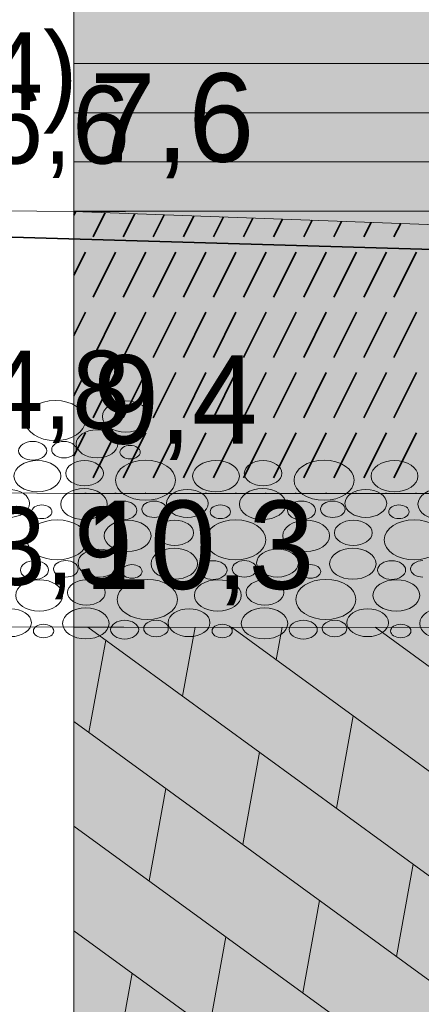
# Model space of a CAD drawing. Header units: millimetres. Extents: x -50987266 to 2610517, y -212233 to 51153522.
# Tile 163 of 174: x 1125851 to 1128306, y -112247 to -106234. Entities that reach past the tile are written whole.
import ezdxf

# ---------------------------------------------------------------- set-up
doc = ezdxf.new("R2010")
doc.units = ezdxf.units.MM
doc.layers.add('PDF5_Geometry', color=7, linetype='Continuous', true_color=0x7f7f7f)
doc.layers.add('PDF5_Solid Fills', color=7, linetype='Continuous', true_color=0xffffff)
doc.layers.add('PDF5_Text', color=7, linetype='Continuous')
doc.layers.add('S - LINE', color=7, linetype='Continuous', lineweight=15)
doc.styles.add('PDF AcadMtavr', font='acadmtavr.ttf')

# ---------------------------------------------------------------- blocks, each defined once
blk = doc.blocks.new('A$Ccfd774e5')
at = {"layer": 'PDF5_Solid Fills', "transparency": 33554559}
for points in [[(61172.6, -7404.8), (61172.6, -1837.7), (62116.1, -1837.7), (61222, -1793.3), (72382.9, -1942.6), (72382.1, -7610.9)], [(13088, -9796.7), (13088, -14728.1), (14088.4, -14726.5), (14088.4, -9796.7), (60172.3, -9941), (60172.3, -14858.8), (61172.7, -14857.4), (61172.7, -9943), (72382, -9944.4), (72381, -18102.7), (62935.2, -18102.7), (17534.6, -18102.7), (301.3, -18102.7), (300.9, -9797.3)]]:
    blk.add_hatch(color=256, dxfattribs=at).paths.add_polyline_path(points)
at = {"layer": 'PDF5_Geometry', "lineweight": 15}
blk.add_lwpolyline([(61172.6, 213.3), (61172.6, -14857.4)], dxfattribs=at)
at = {"layer": 'PDF5_Geometry', "color": 7, "lineweight": 13}
for points in [[(61172.6, -7404.8), (61172.6, -1837.7), (62116.1, -1837.7)], [(61172.5, -7404.8), (72382.1, -7610.9), (72382.9, -1942.6)], [(60172.2, -7401.6), (61804.4, -7406.6)], [(61172.6, -9126.5), (61172.6, -7404.8), (72382.1, -7610.9)], [(72382.1, -7610.9), (72382.1, -9127.7), (61172.5, -9126.5)], [(60172.2, -9123.5), (61804.4, -9128.3)], [(61172.5, -9943), (72381.9, -9944.4), (72382.1, -9127.7)], [(72382.1, -9127.7), (61172.6, -9126.5), (61172.6, -9943)], [(60172.2, -9941), (61780.4, -9944.2)], [(61172.6, -14857.4), (61172.6, -9943), (72381.9, -9944.4)]]:
    blk.add_lwpolyline(points, dxfattribs=at)
at = {"layer": 'PDF5_Geometry', "color": 30, "lineweight": 18, "true_color": 0xff6600}
for points in [[(72382.3, -6501.8), (61172.7, -6501.8)], [(72382.3, -6801.9), (61172.7, -6801.9)], [(72382.3, -7102.1), (61172.7, -7102.1)], [(72382.2, -7402.2), (61172.7, -7402.2)]]:
    blk.add_lwpolyline(points, dxfattribs=at)
at = {"layer": 'PDF5_Geometry', "color": 5, "lineweight": 35}
blk.add_lwpolyline([(300.7, -6682.9), (72382.2, -7737.1)], dxfattribs=at)
at = {"layer": 'PDF5_Geometry', "color": 1, "lineweight": 0}
for points in [[(61172.6, -7404.8), (72382.1, -7610.9)], [(61172.6, -9126.5), (72382.1, -9127.7)], [(61172.6, -9943), (72381.9, -9944.4)]]:
    blk.add_lwpolyline(points, dxfattribs=at)
at = {"layer": 'PDF5_Geometry', "color": 14, "lineweight": 35, "true_color": 0xa80f02}
for points in [[(61194.1, -7405.2), (61172.7, -7426.5)], [(61555.2, -7411.9), (61406.4, -7560.6)], [(61916.3, -7418.5), (61774.4, -7560.6)], [(62277.4, -7425.1), (62142.1, -7560.6)], [(62638.7, -7431.8), (62510.1, -7560.6)], [(63000, -7438.4), (62877.8, -7560.6)], [(63361.2, -7445.1), (63245.8, -7560.6)], [(63722.5, -7451.7), (63613.5, -7560.6)], [(64083.6, -7458.4), (63981.3, -7560.6)], [(64444.7, -7465), (64349.2, -7560.6)], [(64806, -7471.6), (64717, -7560.6)], [(65167.3, -7478.3), (65084.9, -7560.6)], [(61314.6, -7652.5), (61172.7, -7794.2)], [(61682.4, -7652.5), (61406.4, -7928.4)], [(62050.1, -7652.5), (61774.4, -7928.4)], [(62418.1, -7652.5), (62142.1, -7928.4)], [(62785.8, -7652.5), (62510.1, -7928.4)], [(63153.7, -7652.5), (62877.8, -7928.4)], [(63521.5, -7652.5), (63245.8, -7928.4)], [(63889.4, -7652.5), (63613.5, -7928.4)], [(64257.2, -7652.5), (63981.3, -7928.4)], [(64625.1, -7652.5), (64349.2, -7928.4)], [(64992.9, -7652.5), (64717, -7928.4)], [(65360.8, -7652.5), (65084.9, -7928.4)], [(61314.6, -8020.4), (61172.7, -8162.1)], [(61682.4, -8020.4), (61406.4, -8296.3)], [(62050.1, -8020.4), (61774.4, -8296.3)], [(62418.1, -8020.4), (62142.1, -8296.3)], [(62785.8, -8020.4), (62510.1, -8296.3)], [(63153.7, -8020.4), (62877.8, -8296.3)], [(63521.5, -8020.4), (63245.8, -8296.3)], [(63889.4, -8020.4), (63613.5, -8296.3)], [(64257.2, -8020.4), (63981.3, -8296.3)], [(64625.1, -8020.4), (64349.2, -8296.3)], [(64992.9, -8020.4), (64717, -8296.3)], [(65360.8, -8020.4), (65084.9, -8296.3)], [(61314.6, -8388.2), (61172.7, -8529.9)], [(61682.4, -8388.2), (61406.4, -8664.1)], [(62050.1, -8388.2), (61774.4, -8664.1)], [(62418.1, -8388.2), (62142.1, -8664.1)], [(62785.8, -8388.2), (62510.1, -8664.1)], [(63153.7, -8388.2), (62877.8, -8664.1)], [(63521.5, -8388.2), (63245.8, -8664.1)], [(63889.4, -8388.2), (63613.5, -8664.1)], [(64257.2, -8388.2), (63981.3, -8664.1)], [(64625.1, -8388.2), (64349.2, -8664.1)], [(64992.9, -8388.2), (64717, -8664.1)], [(65360.8, -8388.2), (65084.9, -8664.1)], [(61314.6, -8756.1), (61172.7, -8897.8)], [(61682.4, -8756.1), (61406.4, -9031.8)], [(62050.1, -8756.1), (61774.4, -9031.8)], [(62418.1, -8756.1), (62142.1, -9031.8)], [(62785.8, -8756.1), (62510.1, -9031.8)], [(63153.7, -8756.1), (62877.8, -9031.8)], [(63521.5, -8756.1), (63245.8, -9031.8)], [(63889.4, -8756.1), (63613.5, -9031.8)], [(64257.2, -8756.1), (63981.3, -9031.8)], [(64625.1, -8756.1), (64349.2, -9031.8)], [(64992.9, -8756.1), (64717, -9031.8)], [(65360.8, -8756.1), (65084.9, -9031.8)], [(61314.6, -9123.9), (61312, -9126.5)], [(61682.4, -9123.9), (61679.8, -9126.5)], [(62050.1, -9123.9), (62047.5, -9126.5)], [(62418.1, -9123.9), (62415.5, -9126.5)], [(62785.8, -9123.9), (62783.2, -9126.7)], [(63153.7, -9123.9), (63150.9, -9126.7)], [(63521.5, -9123.9), (63518.7, -9126.7)], [(63889.4, -9123.9), (63886.6, -9126.7)], [(64257.2, -9123.9), (64254.4, -9126.9)], [(64625.1, -9123.9), (64622.1, -9126.9)], [(64992.9, -9123.9), (64989.9, -9126.9)], [(65360.8, -9123.9), (65357.8, -9126.9)]]:
    blk.add_lwpolyline(points, dxfattribs=at)
at = {"layer": 'PDF5_Geometry', "color": 156, "lineweight": 13, "true_color": 0x004080}
for points in [[(61343.1, -9943.1), (72381.5, -13960.8)], [(62500.9, -10364.6), (62654.3, -9943.3)], [(63098.6, -9943.3), (72381.5, -13322)], [(63646.3, -10142.7), (63718.8, -9943.4)], [(64854.2, -9943.5), (72381.5, -12683.3)], [(61355.6, -10586.5), (61560.9, -10022.4)], [(61172.7, -10519.9), (72381.3, -14599.5)], [(64381, -11048.8), (64586.3, -10484.8)], [(63235.8, -11270.7), (63441.1, -10706.7)], [(62090.3, -11492.6), (62295.6, -10928.6)], [(61172.7, -11158.7), (72381.3, -15238.3)], [(65115.9, -11955), (65321.2, -11391)], [(63970.5, -12176.9), (64175.8, -11612.9)], [(61172.7, -11797.4), (72381.3, -15877)], [(62825.2, -12398.8), (63030.5, -11834.8)], [(61679.8, -12620.7), (61885, -12056.6)]]:
    blk.add_lwpolyline(points, dxfattribs=at)
at = {"layer": 'PDF5_Geometry', "lineweight": 15}
for points in [[(60577, -8681.7), (60577, -8614.1), (60741.4, -8559.3), (60944.5, -8559.3)], [(60944.5, -8559.3), (61147.4, -8559.3), (61311.9, -8614.1), (61311.9, -8681.7)], [(61519.9, -8656.8), (61519.9, -8604.2), (61647.9, -8561.4), (61806.2, -8561.4)], [(61806.2, -8561.4), (61964.3, -8561.4), (62092.5, -8604.2), (62092.5, -8656.8)], [(61806.2, -8752.3), (61647.9, -8752.3), (61519.9, -8709.4), (61519.9, -8656.8)], [(62092.5, -8656.8), (62092.5, -8709.4), (61964.3, -8752.3), (61806.2, -8752.3)], [(60944.5, -8804.2), (60741.4, -8804.2), (60577, -8749.4), (60577, -8681.7)], [(61311.9, -8681.7), (61311.9, -8749.4), (61147.4, -8804.2), (60944.5, -8804.2)], [(61199.9, -8823.6), (61199.9, -8776.6), (61314.1, -8738.4), (61455.2, -8738.4)], [(61455.2, -8738.4), (61596.2, -8738.4), (61710.7, -8776.6), (61710.7, -8823.6)], [(60496.2, -8866.2), (60496.2, -8834.6), (60573, -8809), (60667.7, -8809)], [(60667.7, -8809), (60762.5, -8809), (60839.3, -8834.6), (60839.3, -8866.2)], [(60900.4, -8859.1), (60900.4, -8831.5), (60967.7, -8808.9), (61050.9, -8808.9)], [(61050.9, -8808.9), (61133.9, -8808.9), (61201.4, -8831.5), (61201.4, -8859.1)], [(61455.2, -8908.9), (61314.1, -8908.9), (61199.9, -8870.7), (61199.9, -8823.6)], [(61710.7, -8823.6), (61710.7, -8870.7), (61596.2, -8908.9), (61455.2, -8908.9)], [(61735.5, -8874.5), (61735.5, -8851.7), (61791.1, -8833.1), (61859.7, -8833.1)], [(61859.7, -8833.1), (61928.2, -8833.1), (61983.8, -8851.7), (61983.8, -8874.5)], [(60667.7, -8923.4), (60573, -8923.4), (60496.2, -8897.8), (60496.2, -8866.2)], [(60839.3, -8866.2), (60839.3, -8897.8), (60762.5, -8923.4), (60667.7, -8923.4)], [(61050.9, -8909.3), (60967.7, -8909.3), (60900.4, -8886.7), (60900.4, -8859.1)], [(61201.4, -8859.1), (61201.4, -8886.7), (61133.9, -8909.3), (61050.9, -8909.3)], [(61859.7, -8915.9), (61791.1, -8915.9), (61735.5, -8897.3), (61735.5, -8874.5)], [(61983.8, -8874.5), (61983.8, -8897.3), (61928.2, -8915.9), (61859.7, -8915.9)], [(60439.5, -9021), (60439.5, -8968.3), (60567.5, -8925.5), (60725.8, -8925.5)], [(60725.8, -8925.5), (60883.8, -8925.5), (61012.1, -8968.3), (61012.1, -9021)], [(61072.1, -9003.3), (61072.1, -8960.9), (61175.2, -8926.5), (61302.2, -8926.5)], [(61302.2, -8926.5), (61429.5, -8926.5), (61532.5, -8960.9), (61532.5, -9003.3)], [(61679.8, -9045.9), (61679.8, -8978.3), (61844.2, -8923.4), (62047.3, -8923.4)], [(62047.3, -8923.4), (62250.2, -8923.4), (62414.7, -8978.3), (62414.7, -9045.9)], [(62622.7, -9021), (62622.7, -8968.3), (62750.7, -8925.5), (62909, -8925.5)], [(62909, -8925.5), (63067.1, -8925.5), (63195.3, -8968.3), (63195.3, -9021)], [(63255.2, -9003.3), (63255.2, -8960.9), (63358.3, -8926.5), (63485.3, -8926.5)], [(63485.3, -8926.5), (63612.6, -8926.5), (63715.6, -8960.9), (63715.6, -9003.3)], [(63862.9, -9045.9), (63862.9, -8978.3), (64027.4, -8923.4), (64230.4, -8923.4)], [(64230.4, -8923.4), (64433.3, -8923.4), (64597.8, -8978.3), (64597.8, -9045.9)], [(64805.8, -9021), (64805.8, -8968.3), (64933.9, -8925.5), (65092.1, -8925.5)], [(65092.1, -8925.5), (65250.2, -8925.5), (65378.4, -8968.3), (65378.4, -9021)], [(61302.2, -9080.1), (61175.2, -9080.1), (61072.1, -9045.7), (61072.1, -9003.3)], [(61532.5, -9003.3), (61532.5, -9045.7), (61429.5, -9080.1), (61302.2, -9080.1)], [(63485.3, -9080.1), (63358.3, -9080.1), (63255.2, -9045.7), (63255.2, -9003.3)], [(63715.6, -9003.3), (63715.6, -9045.7), (63612.6, -9080.1), (63485.3, -9080.1)], [(60725.8, -9116.4), (60567.5, -9116.4), (60439.5, -9073.6), (60439.5, -9021)], [(61012.1, -9021), (61012.1, -9073.6), (60883.8, -9116.4), (60725.8, -9116.4)], [(62047.3, -9168.3), (61844.2, -9168.3), (61679.8, -9113.5), (61679.8, -9045.9)], [(62414.7, -9045.9), (62414.7, -9113.5), (62250.2, -9168.3), (62047.3, -9168.3)], [(62909, -9116.4), (62750.7, -9116.4), (62622.7, -9073.6), (62622.7, -9021)], [(63195.3, -9021), (63195.3, -9073.6), (63067.1, -9116.4), (62909, -9116.4)], [(64230.4, -9168.3), (64027.4, -9168.3), (63862.9, -9113.5), (63862.9, -9045.9)], [(64597.8, -9045.9), (64597.8, -9113.5), (64433.3, -9168.3), (64230.4, -9168.3)], [(65092.1, -9116.4), (64933.9, -9116.4), (64805.8, -9073.6), (64805.8, -9021)], [(65378.4, -9021), (65378.4, -9073.6), (65250.2, -9116.4), (65092.1, -9116.4)], [(60374.7, -9102.5), (60515.8, -9102.5), (60630.2, -9140.8), (60630.2, -9187.8)], [(61012.1, -9192.1), (61012.1, -9139.9), (61139.3, -9097.5), (61296.2, -9097.5)], [(61296.2, -9097.5), (61453.1, -9097.5), (61580.1, -9139.9), (61580.1, -9192.1)], [(62302.7, -9187.8), (62302.7, -9140.8), (62416.9, -9102.5), (62558, -9102.5)], [(62558, -9102.5), (62699, -9102.5), (62813.5, -9140.8), (62813.5, -9187.8)], [(63195.2, -9192.1), (63195.2, -9139.9), (63322.5, -9097.5), (63479.3, -9097.5)], [(63479.3, -9097.5), (63636.2, -9097.5), (63763.2, -9139.9), (63763.2, -9192.1)], [(64485.8, -9187.8), (64485.8, -9140.8), (64600, -9102.5), (64741.1, -9102.5)], [(64741.1, -9102.5), (64882.1, -9102.5), (64996.6, -9140.8), (64996.6, -9187.8)], [(65378.3, -9192.1), (65378.3, -9139.9), (65505.6, -9097.5), (65662.5, -9097.5)], [(60630.2, -9187.8), (60630.2, -9234.8), (60515.8, -9273), (60374.7, -9273)], [(60655.1, -9238.6), (60655.1, -9215.8), (60710.7, -9197.2), (60779.3, -9197.2)], [(60779.3, -9197.2), (60847.7, -9197.2), (60903.4, -9215.8), (60903.4, -9238.6)], [(61296.2, -9286.7), (61139.3, -9286.7), (61012.1, -9244.3), (61012.1, -9192.1)], [(61580.1, -9192.1), (61580.1, -9244.3), (61453.1, -9286.7), (61296.2, -9286.7)], [(61599, -9230.3), (61599, -9198.7), (61675.8, -9173.1), (61770.5, -9173.1)], [(61770.5, -9173.1), (61865.3, -9173.1), (61942.1, -9198.7), (61942.1, -9230.3)], [(62003.2, -9223.3), (62003.2, -9195.6), (62070.5, -9173), (62153.7, -9173)], [(62153.7, -9173), (62236.7, -9173), (62304.1, -9195.6), (62304.1, -9223.3)], [(62558, -9273), (62416.9, -9273), (62302.7, -9234.8), (62302.7, -9187.8)], [(62813.5, -9187.8), (62813.5, -9234.8), (62699, -9273), (62558, -9273)], [(62838.3, -9238.6), (62838.3, -9215.8), (62893.9, -9197.2), (62962.5, -9197.2)], [(62962.5, -9197.2), (63030.9, -9197.2), (63086.6, -9215.8), (63086.6, -9238.6)], [(63479.3, -9286.7), (63322.5, -9286.7), (63195.2, -9244.3), (63195.2, -9192.1)], [(63763.2, -9192.1), (63763.2, -9244.3), (63636.2, -9286.7), (63479.3, -9286.7)], [(63782.1, -9230.3), (63782.1, -9198.7), (63858.9, -9173.1), (63953.6, -9173.1)], [(63953.6, -9173.1), (64048.4, -9173.1), (64125.3, -9198.7), (64125.3, -9230.3)], [(64186.4, -9223.3), (64186.4, -9195.6), (64253.6, -9173), (64336.8, -9173)], [(64336.8, -9173), (64419.9, -9173), (64487.3, -9195.6), (64487.3, -9223.3)], [(64741.1, -9273), (64600, -9273), (64485.8, -9234.8), (64485.8, -9187.8)], [(64996.6, -9187.8), (64996.6, -9234.8), (64882.1, -9273), (64741.1, -9273)], [(65021.4, -9238.6), (65021.4, -9215.8), (65077, -9197.2), (65145.6, -9197.2)], [(65145.6, -9197.2), (65214.1, -9197.2), (65269.7, -9215.8), (65269.7, -9238.6)], [(65662.5, -9286.7), (65505.6, -9286.7), (65378.3, -9244.3), (65378.3, -9192.1)], [(60779.3, -9280.1), (60710.7, -9280.1), (60655.1, -9261.4), (60655.1, -9238.6)], [(60903.4, -9238.6), (60903.4, -9261.4), (60847.7, -9280.1), (60779.3, -9280.1)], [(61770.5, -9287.6), (61675.8, -9287.6), (61599, -9261.9), (61599, -9230.3)], [(61942.1, -9230.3), (61942.1, -9261.9), (61865.3, -9287.6), (61770.5, -9287.6)], [(62153.7, -9273.5), (62070.5, -9273.5), (62003.2, -9250.9), (62003.2, -9223.3)], [(62304.1, -9223.3), (62304.1, -9250.9), (62236.7, -9273.5), (62153.7, -9273.5)], [(62962.5, -9280.1), (62893.9, -9280.1), (62838.3, -9261.4), (62838.3, -9238.6)], [(63086.6, -9238.6), (63086.6, -9261.4), (63030.9, -9280.1), (62962.5, -9280.1)], [(63953.6, -9287.6), (63858.9, -9287.6), (63782.1, -9261.9), (63782.1, -9230.3)], [(64125.3, -9230.3), (64125.3, -9261.9), (64048.4, -9287.6), (63953.6, -9287.6)], [(64336.8, -9273.5), (64253.6, -9273.5), (64186.4, -9250.9), (64186.4, -9223.3)], [(64487.3, -9223.3), (64487.3, -9250.9), (64419.9, -9273.5), (64336.8, -9273.5)], [(65145.6, -9280.1), (65077, -9280.1), (65021.4, -9261.4), (65021.4, -9238.6)], [(65269.7, -9238.6), (65269.7, -9261.4), (65214.1, -9280.1), (65145.6, -9280.1)], [(60599.2, -9410), (60599.2, -9342.4), (60763.7, -9287.6), (60966.8, -9287.6)], [(60599.3, -9410), (60599.3, -9342.4), (60763.8, -9287.6), (60966.9, -9287.6)], [(60966.8, -9287.6), (61169.7, -9287.6), (61334.1, -9342.4), (61334.1, -9410)], [(60966.9, -9287.6), (61169.8, -9287.6), (61334.2, -9342.4), (61334.2, -9410)], [(61542.1, -9385.1), (61542.1, -9332.5), (61670.2, -9289.7), (61828.5, -9289.7)], [(61542.2, -9385.1), (61542.2, -9332.5), (61670.3, -9289.7), (61828.6, -9289.7)], [(61828.5, -9289.7), (61986.5, -9289.7), (62114.8, -9332.5), (62114.8, -9385.1)], [(61828.6, -9289.7), (61986.6, -9289.7), (62114.9, -9332.5), (62114.9, -9385.1)], [(62174.8, -9367.4), (62174.8, -9325), (62277.9, -9290.6), (62404.9, -9290.6)], [(62404.9, -9290.6), (62532.2, -9290.6), (62635.2, -9325), (62635.2, -9367.4)], [(62782.5, -9410), (62782.5, -9342.4), (62946.9, -9287.6), (63150, -9287.6)], [(63150, -9287.6), (63352.9, -9287.6), (63517.4, -9342.4), (63517.4, -9410)], [(63725.4, -9385.1), (63725.4, -9332.5), (63853.4, -9289.7), (64011.7, -9289.7)], [(64011.7, -9289.7), (64169.8, -9289.7), (64298, -9332.5), (64298, -9385.1)], [(64357.9, -9367.4), (64357.9, -9325), (64461, -9290.6), (64588, -9290.6)], [(64588, -9290.6), (64715.3, -9290.6), (64818.3, -9325), (64818.3, -9367.4)], [(64965.6, -9410), (64965.6, -9342.4), (65130, -9287.6), (65333.1, -9287.6)], [(65333.1, -9287.6), (65536, -9287.6), (65700.5, -9342.4), (65700.5, -9410)], [(62404.9, -9444.3), (62277.9, -9444.3), (62174.8, -9409.9), (62174.8, -9367.4)], [(62635.2, -9367.4), (62635.2, -9409.9), (62532.2, -9444.3), (62404.9, -9444.3)], [(64588, -9444.3), (64461, -9444.3), (64357.9, -9409.9), (64357.9, -9367.4)], [(64818.3, -9367.4), (64818.3, -9409.9), (64715.3, -9444.3), (64588, -9444.3)], [(60966.8, -9532.5), (60763.7, -9532.5), (60599.2, -9477.6), (60599.2, -9410)], [(60966.9, -9532.5), (60763.8, -9532.5), (60599.3, -9477.6), (60599.3, -9410)], [(61334.1, -9410), (61334.1, -9477.6), (61169.7, -9532.5), (60966.8, -9532.5)], [(61334.2, -9410), (61334.2, -9477.6), (61169.8, -9532.5), (60966.9, -9532.5)], [(61828.5, -9480.5), (61670.2, -9480.5), (61542.1, -9437.7), (61542.1, -9385.1)], [(61828.6, -9480.5), (61670.3, -9480.5), (61542.2, -9437.7), (61542.2, -9385.1)], [(62114.8, -9385.1), (62114.8, -9437.7), (61986.5, -9480.5), (61828.5, -9480.5)], [(62114.9, -9385.1), (62114.9, -9437.7), (61986.6, -9480.5), (61828.6, -9480.5)], [(63150, -9532.5), (62946.9, -9532.5), (62782.5, -9477.6), (62782.5, -9410)], [(63517.4, -9410), (63517.4, -9477.6), (63352.9, -9532.5), (63150, -9532.5)], [(64011.7, -9480.5), (63853.4, -9480.5), (63725.4, -9437.7), (63725.4, -9385.1)], [(64298, -9385.1), (64298, -9437.7), (64169.8, -9480.5), (64011.7, -9480.5)], [(65333.1, -9532.5), (65130, -9532.5), (64965.6, -9477.6), (64965.6, -9410)], [(65700.5, -9410), (65700.5, -9477.6), (65536, -9532.5), (65333.1, -9532.5)], [(61222.1, -9551.9), (61222.1, -9504.9), (61336.4, -9466.7), (61477.4, -9466.7)], [(61222.2, -9551.9), (61222.2, -9504.9), (61336.5, -9466.7), (61477.5, -9466.7)], [(61477.4, -9466.7), (61618.5, -9466.7), (61732.9, -9504.9), (61732.9, -9551.9)], [(61477.5, -9466.7), (61618.6, -9466.7), (61733, -9504.9), (61733, -9551.9)], [(62114.8, -9556.2), (62114.8, -9504), (62242, -9461.6), (62398.9, -9461.6)], [(62398.9, -9461.6), (62555.8, -9461.6), (62682.8, -9504), (62682.8, -9556.2)], [(63405.4, -9551.9), (63405.4, -9504.9), (63519.6, -9466.7), (63660.7, -9466.7)], [(63660.7, -9466.7), (63801.7, -9466.7), (63916.2, -9504.9), (63916.2, -9551.9)], [(64297.9, -9556.2), (64297.9, -9504), (64425.2, -9461.6), (64582, -9461.6)], [(64582, -9461.6), (64738.9, -9461.6), (64865.9, -9504), (64865.9, -9556.2)], [(60518.4, -9594.5), (60518.4, -9562.9), (60595.3, -9537.3), (60689.9, -9537.3)], [(60518.5, -9594.5), (60518.5, -9562.9), (60595.4, -9537.3), (60690, -9537.3)], [(60689.9, -9537.3), (60784.8, -9537.3), (60861.6, -9562.9), (60861.6, -9594.5)], [(60690, -9537.3), (60784.9, -9537.3), (60861.7, -9562.9), (60861.7, -9594.5)], [(60922.7, -9587.4), (60922.7, -9559.8), (60989.9, -9537.2), (61073.2, -9537.2)], [(60922.8, -9587.4), (60922.8, -9559.8), (60990, -9537.2), (61073.3, -9537.2)], [(61073.2, -9537.2), (61156.2, -9537.2), (61223.6, -9559.8), (61223.6, -9587.4)], [(61073.3, -9537.2), (61156.3, -9537.2), (61223.7, -9559.8), (61223.7, -9587.4)], [(61477.4, -9637.2), (61336.4, -9637.2), (61222.1, -9598.9), (61222.1, -9551.9)], [(61477.5, -9637.2), (61336.5, -9637.2), (61222.2, -9598.9), (61222.2, -9551.9)], [(61732.9, -9551.9), (61732.9, -9598.9), (61618.5, -9637.2), (61477.4, -9637.2)], [(61733, -9551.9), (61733, -9598.9), (61618.6, -9637.2), (61477.5, -9637.2)], [(62398.9, -9650.9), (62242, -9650.9), (62114.8, -9608.5), (62114.8, -9556.2)], [(62682.8, -9556.2), (62682.8, -9608.5), (62555.8, -9650.9), (62398.9, -9650.9)], [(62701.7, -9594.5), (62701.7, -9562.9), (62778.5, -9537.3), (62873.2, -9537.3)], [(62873.2, -9537.3), (62968, -9537.3), (63044.8, -9562.9), (63044.8, -9594.5)], [(63105.9, -9587.4), (63105.9, -9559.8), (63173.2, -9537.2), (63256.4, -9537.2)], [(63256.4, -9537.2), (63339.4, -9537.2), (63406.9, -9559.8), (63406.9, -9587.4)], [(63660.7, -9637.2), (63519.6, -9637.2), (63405.4, -9598.9), (63405.4, -9551.9)], [(63916.2, -9551.9), (63916.2, -9598.9), (63801.7, -9637.2), (63660.7, -9637.2)], [(64582, -9650.9), (64425.2, -9650.9), (64297.9, -9608.5), (64297.9, -9556.2)], [(64865.9, -9556.2), (64865.9, -9608.5), (64738.9, -9650.9), (64582, -9650.9)], [(64884.8, -9594.5), (64884.8, -9562.9), (64961.6, -9537.3), (65056.3, -9537.3)], [(65056.3, -9537.3), (65151.1, -9537.3), (65227.9, -9562.9), (65227.9, -9594.5)], [(65289, -9587.4), (65289, -9559.8), (65356.3, -9537.2), (65439.5, -9537.2)], [(60689.9, -9651.7), (60595.3, -9651.7), (60518.4, -9626.1), (60518.4, -9594.5)], [(60690, -9651.7), (60595.4, -9651.7), (60518.5, -9626.1), (60518.5, -9594.5)], [(60861.6, -9594.5), (60861.6, -9626.1), (60784.8, -9651.7), (60689.9, -9651.7)], [(60861.7, -9594.5), (60861.7, -9626.1), (60784.9, -9651.7), (60690, -9651.7)], [(61073.2, -9637.6), (60989.9, -9637.6), (60922.7, -9615), (60922.7, -9587.4)], [(61073.3, -9637.6), (60990, -9637.6), (60922.8, -9615), (60922.8, -9587.4)], [(61223.6, -9587.4), (61223.6, -9615), (61156.2, -9637.6), (61073.2, -9637.6)], [(61223.7, -9587.4), (61223.7, -9615), (61156.3, -9637.6), (61073.3, -9637.6)], [(61757.7, -9602.8), (61757.7, -9580), (61813.4, -9561.4), (61882, -9561.4)], [(61882, -9644.2), (61813.4, -9644.2), (61757.7, -9625.6), (61757.7, -9602.8)], [(61757.8, -9602.8), (61757.8, -9580), (61813.5, -9561.4), (61882.1, -9561.4)], [(61882.1, -9644.2), (61813.5, -9644.2), (61757.8, -9625.6), (61757.8, -9602.8)], [(61882, -9561.4), (61950.4, -9561.4), (62006, -9580), (62006, -9602.8)], [(62006, -9602.8), (62006, -9625.6), (61950.4, -9644.2), (61882, -9644.2)], [(61882.1, -9561.4), (61950.5, -9561.4), (62006.1, -9580), (62006.1, -9602.8)], [(62006.1, -9602.8), (62006.1, -9625.6), (61950.5, -9644.2), (61882.1, -9644.2)], [(62873.2, -9651.7), (62778.5, -9651.7), (62701.7, -9626.1), (62701.7, -9594.5)], [(63044.8, -9594.5), (63044.8, -9626.1), (62968, -9651.7), (62873.2, -9651.7)], [(63256.4, -9637.6), (63173.2, -9637.6), (63105.9, -9615), (63105.9, -9587.4)], [(63406.9, -9587.4), (63406.9, -9615), (63339.4, -9637.6), (63256.4, -9637.6)], [(63941, -9602.8), (63941, -9580), (63996.6, -9561.4), (64065.2, -9561.4)], [(64065.2, -9644.2), (63996.6, -9644.2), (63941, -9625.6), (63941, -9602.8)], [(64065.2, -9561.4), (64133.6, -9561.4), (64189.3, -9580), (64189.3, -9602.8)], [(64189.3, -9602.8), (64189.3, -9625.6), (64133.6, -9644.2), (64065.2, -9644.2)], [(65056.3, -9651.7), (64961.6, -9651.7), (64884.8, -9626.1), (64884.8, -9594.5)], [(65227.9, -9594.5), (65227.9, -9626.1), (65151.1, -9651.7), (65056.3, -9651.7)], [(65439.5, -9637.6), (65356.3, -9637.6), (65289, -9615), (65289, -9587.4)], [(60461.7, -9749.2), (60461.7, -9696.6), (60589.8, -9653.8), (60748, -9653.8)], [(60748, -9653.8), (60906.1, -9653.8), (61034.4, -9696.6), (61034.4, -9749.2)], [(61094.4, -9731.6), (61094.4, -9689.2), (61197.4, -9654.8), (61324.5, -9654.8)], [(61324.5, -9654.8), (61451.7, -9654.8), (61554.8, -9689.2), (61554.8, -9731.6)], [(61702, -9774.2), (61702, -9706.5), (61866.5, -9651.7), (62069.6, -9651.7)], [(62069.6, -9651.7), (62272.5, -9651.7), (62436.9, -9706.5), (62436.9, -9774.2)], [(62644.9, -9749.2), (62644.9, -9696.6), (62773, -9653.8), (62931.3, -9653.8)], [(62931.3, -9653.8), (63089.3, -9653.8), (63217.6, -9696.6), (63217.6, -9749.2)], [(63277.5, -9731.6), (63277.5, -9689.2), (63380.5, -9654.8), (63507.6, -9654.8)], [(63507.6, -9654.8), (63634.8, -9654.8), (63737.9, -9689.2), (63737.9, -9731.6)], [(63885.1, -9774.2), (63885.1, -9706.5), (64049.6, -9651.7), (64252.7, -9651.7)], [(64252.7, -9651.7), (64455.6, -9651.7), (64620, -9706.5), (64620, -9774.2)], [(64828.1, -9749.2), (64828.1, -9696.6), (64956.1, -9653.8), (65114.4, -9653.8)], [(65114.4, -9653.8), (65272.4, -9653.8), (65400.7, -9696.6), (65400.7, -9749.2)], [(61324.5, -9808.4), (61197.4, -9808.4), (61094.4, -9774), (61094.4, -9731.6)], [(61554.8, -9731.6), (61554.8, -9774), (61451.7, -9808.4), (61324.5, -9808.4)], [(63507.6, -9808.4), (63380.5, -9808.4), (63277.5, -9774), (63277.5, -9731.6)], [(63737.9, -9731.6), (63737.9, -9774), (63634.8, -9808.4), (63507.6, -9808.4)], [(60748, -9844.7), (60589.8, -9844.7), (60461.7, -9801.9), (60461.7, -9749.2)], [(61034.4, -9749.2), (61034.4, -9801.9), (60906.1, -9844.7), (60748, -9844.7)], [(62069.6, -9896.6), (61866.5, -9896.6), (61702, -9841.8), (61702, -9774.2)], [(62436.9, -9774.2), (62436.9, -9841.8), (62272.5, -9896.6), (62069.6, -9896.6)], [(62931.3, -9844.7), (62773, -9844.7), (62644.9, -9801.9), (62644.9, -9749.2)], [(63217.6, -9749.2), (63217.6, -9801.9), (63089.3, -9844.7), (62931.3, -9844.7)], [(64252.7, -9896.6), (64049.6, -9896.6), (63885.1, -9841.8), (63885.1, -9774.2)], [(64620, -9774.2), (64620, -9841.8), (64455.6, -9896.6), (64252.7, -9896.6)], [(65114.4, -9844.7), (64956.1, -9844.7), (64828.1, -9801.9), (64828.1, -9749.2)], [(65400.7, -9749.2), (65400.7, -9801.9), (65272.4, -9844.7), (65114.4, -9844.7)], [(60397, -9830.8), (60538.1, -9830.8), (60652.5, -9869), (60652.5, -9916.1)], [(61034.4, -9920.4), (61034.4, -9868.2), (61161.6, -9825.7), (61318.5, -9825.7)], [(61318.5, -9825.7), (61475.3, -9825.7), (61602.4, -9868.2), (61602.4, -9920.4)], [(62324.9, -9916.1), (62324.9, -9869), (62439.2, -9830.8), (62580.2, -9830.8)], [(62580.2, -9830.8), (62721.3, -9830.8), (62835.7, -9869), (62835.7, -9916.1)], [(63217.5, -9920.4), (63217.5, -9868.2), (63344.7, -9825.7), (63501.6, -9825.7)], [(63501.6, -9825.7), (63658.5, -9825.7), (63785.5, -9868.2), (63785.5, -9920.4)], [(64508, -9916.1), (64508, -9869), (64622.3, -9830.8), (64763.3, -9830.8)], [(64763.3, -9830.8), (64904.4, -9830.8), (65018.8, -9869), (65018.8, -9916.1)], [(65400.6, -9920.4), (65400.6, -9868.2), (65527.8, -9825.7), (65684.7, -9825.7)], [(60652.5, -9916.1), (60652.5, -9963.1), (60538.1, -10001.3), (60397, -10001.3)], [(61318.5, -10015), (61161.6, -10015), (61034.4, -9972.6), (61034.4, -9920.4)], [(61602.4, -9920.4), (61602.4, -9972.6), (61475.3, -10015), (61318.5, -10015)], [(61621.3, -9958.6), (61621.3, -9927), (61698.1, -9901.4), (61792.7, -9901.4)], [(61792.7, -9901.4), (61887.6, -9901.4), (61964.4, -9927), (61964.4, -9958.6)], [(62025.5, -9951.5), (62025.5, -9923.9), (62092.7, -9901.3), (62176, -9901.3)], [(62176, -9901.3), (62259, -9901.3), (62326.4, -9923.9), (62326.4, -9951.5)], [(62580.2, -10001.3), (62439.2, -10001.3), (62324.9, -9963.1), (62324.9, -9916.1)], [(62835.7, -9916.1), (62835.7, -9963.1), (62721.3, -10001.3), (62580.2, -10001.3)], [(63501.6, -10015), (63344.7, -10015), (63217.5, -9972.6), (63217.5, -9920.4)], [(63785.5, -9920.4), (63785.5, -9972.6), (63658.5, -10015), (63501.6, -10015)], [(63804.4, -9958.6), (63804.4, -9927), (63881.2, -9901.4), (63975.8, -9901.4)], [(63975.8, -9901.4), (64070.7, -9901.4), (64147.5, -9927), (64147.5, -9958.6)], [(64208.6, -9951.5), (64208.6, -9923.9), (64275.8, -9901.3), (64359.1, -9901.3)], [(64359.1, -9901.3), (64442.1, -9901.3), (64509.5, -9923.9), (64509.5, -9951.5)], [(64763.3, -10001.3), (64622.3, -10001.3), (64508, -9963.1), (64508, -9916.1)], [(65018.8, -9916.1), (65018.8, -9963.1), (64904.4, -10001.3), (64763.3, -10001.3)], [(65684.7, -10015), (65527.8, -10015), (65400.6, -9972.6), (65400.6, -9920.4)], [(60677.3, -9966.9), (60677.3, -9944.1), (60732.9, -9925.5), (60801.6, -9925.5)], [(60801.6, -10008.3), (60732.9, -10008.3), (60677.3, -9989.7), (60677.3, -9966.9)], [(60801.6, -9925.5), (60870, -9925.5), (60925.6, -9944.1), (60925.6, -9966.9)], [(60925.6, -9966.9), (60925.6, -9989.7), (60870, -10008.3), (60801.6, -10008.3)], [(61792.7, -10015.8), (61698.1, -10015.8), (61621.3, -9990.2), (61621.3, -9958.6)], [(61964.4, -9958.6), (61964.4, -9990.2), (61887.6, -10015.8), (61792.7, -10015.8)], [(62176, -10001.8), (62092.7, -10001.8), (62025.5, -9979.1), (62025.5, -9951.5)], [(62326.4, -9951.5), (62326.4, -9979.1), (62259, -10001.8), (62176, -10001.8)], [(62860.5, -9966.9), (62860.5, -9944.1), (62916.2, -9925.5), (62984.8, -9925.5)], [(62984.8, -10008.3), (62916.2, -10008.3), (62860.5, -9989.7), (62860.5, -9966.9)], [(62984.8, -9925.5), (63053.2, -9925.5), (63108.8, -9944.1), (63108.8, -9966.9)], [(63108.8, -9966.9), (63108.8, -9989.7), (63053.2, -10008.3), (62984.8, -10008.3)], [(63975.8, -10015.8), (63881.2, -10015.8), (63804.4, -9990.2), (63804.4, -9958.6)], [(64147.5, -9958.6), (64147.5, -9990.2), (64070.7, -10015.8), (63975.8, -10015.8)], [(64359.1, -10001.8), (64275.8, -10001.8), (64208.6, -9979.1), (64208.6, -9951.5)], [(64509.5, -9951.5), (64509.5, -9979.1), (64442.1, -10001.8), (64359.1, -10001.8)], [(65043.7, -9966.9), (65043.7, -9944.1), (65099.3, -9925.5), (65167.9, -9925.5)], [(65167.9, -10008.3), (65099.3, -10008.3), (65043.7, -9989.7), (65043.7, -9966.9)], [(65167.9, -9925.5), (65236.3, -9925.5), (65292, -9944.1), (65292, -9966.9)], [(65292, -9966.9), (65292, -9989.7), (65236.3, -10008.3), (65167.9, -10008.3)]]:
    blk.add_open_spline(points, degree=3, dxfattribs=at)
at = {"layer": 'PDF5_Solid Fills', "lineweight": 35, "transparency": 33554559}
for points in [[(61367.4, -7327.5), (61367.4, -6530.4), (62267.8, -7327.5), (62267.8, -6530.4)], [(61408.8, -9049.4), (61408.8, -8252.1), (62309.2, -9049.4), (62309.2, -8252.1)], [(61298.4, -9937), (61298.4, -9139.9), (62468.9, -9937), (62468.9, -9139.9)]]:
    blk.add_solid(points, dxfattribs=at)
at = {"layer": 'PDF5_Solid Fills', "lineweight": 13, "transparency": 33554559}
for points in [[(61172.6, -9126.5), (61172.6, -7404.8), (72382.1, -9127.7), (72382.1, -7610.9)], [(61172.6, -9126.5), (72382.1, -9127.7), (61172.6, -9943), (72381.9, -9944.4)]]:
    blk.add_solid(points, dxfattribs=at)
at = {"layer": 'PDF5_Text', "color": 5, "insert": (55421.9, -6619.9), "char_height": 475.37, "attachment_point": 4, "style": 'PDF AcadMtavr'}
blk.add_mtext('7,8(406,4)', dxfattribs=at)
at = {"layer": 'PDF5_Text', "attachment_point": 4, "style": 'PDF AcadMtavr'}
for s, insert, char_height in [('7,6', (61367.5, -6881.1), 540.22), ('406,6', (58676.2, -6918.8), 475.37), ('404,8', (58676.2, -8536.7), 475.37), ('9,4', (61408.8, -8602.8), 540.22), ('403,9', (58703.7, -9491.3), 475.37), ('10,3', (61298.4, -9490.5), 540.22)]:
    blk.add_mtext(s, dxfattribs=dict(at, insert=insert, char_height=char_height))

msp = doc.modelspace()

# ---------------------------------------------------------------- block references
at = {"layer": 'S - LINE', "xscale": 0.5}
msp.add_blockref('A$Ccfd774e5', (1095596.7, -100000), dxfattribs=at)

doc.saveas('drawing.dxf')
